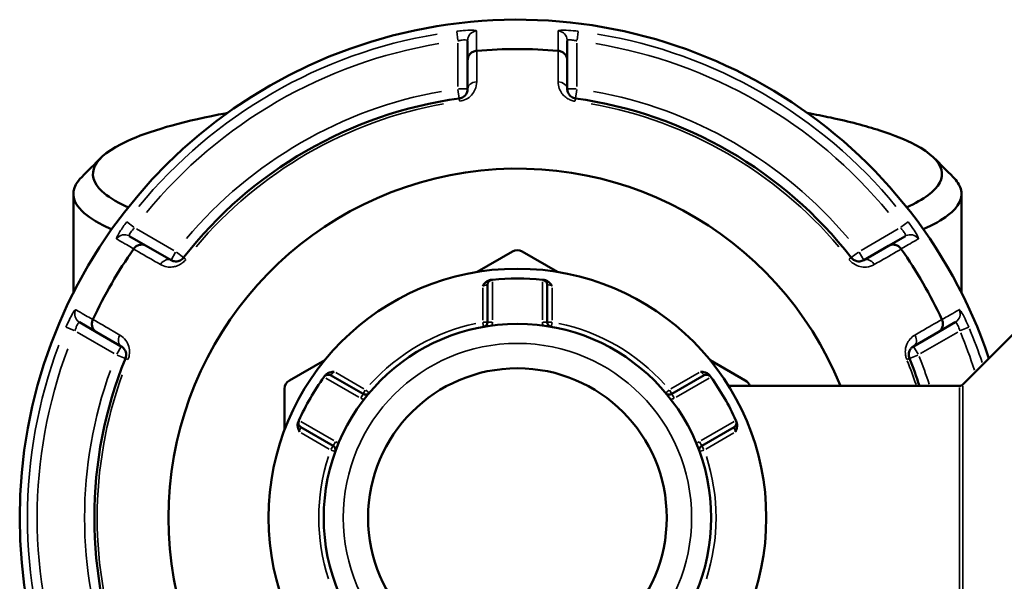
# Model space of a CAD drawing. Header units: millimetres. Extents: x 0 to 926, y 0 to 950.
# Tile 12 of 16: x 336 to 437, y 750 to 808. Entities that reach past the tile are written whole.
import ezdxf

# ---------------------------------------------------------------- set-up
doc = ezdxf.new("R2010")
doc.units = ezdxf.units.MM
doc.layers.add('Visible (ANSI)', color=7, linetype='Continuous', lineweight=50)
doc.layers.add('Visible Narrow (ANSI)', color=7, linetype='Continuous', lineweight=35)

msp = doc.modelspace()

# ---------------------------------------------------------------- linework, layer by layer
at = {"layer": 'Visible (ANSI)'}
for p, q in [((382.205, 805.798), (382.205, 803.792)), ((392.405, 803.792), (392.405, 805.798)), ((382.205, 803.792), (382.205, 800.865)), ((392.405, 800.865), (392.405, 803.792)), ((341.805, 790.096), (341.805, 779.974)), ((432.805, 790.096), (432.805, 779.974)), ((349.277, 784.781), (347.539, 785.784)), ((427.071, 785.784), (425.333, 784.781)), ((351.812, 783.317), (349.277, 784.781)), ((386.805, 784.188), (383.194, 782.103)), ((391.416, 782.103), (387.805, 784.188)), ((425.333, 784.781), (422.798, 783.317)), ((384.245, 780.799), (384.245, 776.973)), ((390.365, 776.973), (390.365, 780.799)), ((432.952, 770.583), (440.759, 778.39)), ((342.439, 776.951), (344.177, 775.947)), ((430.433, 775.947), (432.171, 776.951)), ((344.177, 775.947), (346.712, 774.484)), ((427.898, 774.484), (430.433, 775.947)), ((367.566, 773.08), (363.955, 770.995)), ((410.656, 770.995), (407.044, 773.08)), ((371.483, 769.604), (368.169, 771.518)), ((406.441, 771.518), (403.127, 769.604)), ((363.455, 770.129), (363.455, 765.959)), ((432.598, 770.436), (408.939, 770.436)), ((365.109, 766.218), (368.423, 764.304)), ((406.187, 764.304), (409.501, 766.218))]:
    msp.add_line(p, q, dxfattribs=at)
for radius in [25.5, 19.85, 15.3]:
    msp.add_circle((387.305, 756.936), radius, dxfattribs=at)
for centre, radius, start, end in [((387.305, 756.936), 51, 18.66141, 341.33859), ((387.305, 756.936), 47.999, 85.02648, 94.97352), ((387.305, 756.936), 43.35, 97.90565, 142.09435), ((387.305, 756.936), 43.35, 37.90565, 82.09435), ((387.305, 756.936), 35.749, 22.18705, 337.81295), ((387.305, 756.936), 47.999, 145.02648, 154.97352), ((387.305, 783.322), 1, 60, 120), ((387.305, 756.936), 47.999, 25.02648, 34.97352), ((384.745, 780.799), 0.5, 96.1232, 180), ((387.305, 756.936), 24.5, 84.00223, 95.99777), ((389.865, 780.799), 0.5, 0, 83.8768), ((383.745, 776.973), 0.5, 280.07508, 0), ((390.865, 776.973), 0.5, 180, 259.92492), ((387.305, 756.936), 43.35, 157.90565, 202.09435), ((387.305, 756.936), 43.35, 18.14475, 22.09435), ((364.455, 770.129), 1, 120, 180), ((387.305, 756.936), 24.5, 144.00223, 155.99777), ((367.919, 771.085), 0.5, 60, 143.8768), ((406.691, 771.085), 0.5, 36.1232, 120), ((387.305, 756.936), 24.5, 24.00223, 35.99777), ((410.156, 770.129), 1, 17.89962, 60), ((432.598, 770.936), 0.5, 270, 315), ((371.733, 770.037), 0.5, 240, 319.92492), ((402.877, 770.037), 0.5, 220.07508, 300), ((365.359, 766.651), 0.5, 156.1232, 240), ((409.251, 766.651), 0.5, 300, 23.8768), ((368.173, 763.871), 0.5, 340.07508, 60), ((406.437, 763.871), 0.5, 120, 199.92492)]:
    msp.add_arc(centre, radius, start, end, dxfattribs=at)
for points, knots in [([(382.205, 803.792), (382.205, 803.793), (382.205, 803.795), (382.206, 803.915), (382.229, 804.033), (382.319, 804.253), (382.384, 804.355), (382.552, 804.532), (382.653, 804.605), (382.877, 804.71), (382.996, 804.742), (383.118, 804.753)], [-0.15371258, -0.15371258, -0.15371258, -0.15371258, -0.15323729, -0.15323729, -0.11409168, -0.11409168, -0.07545593, -0.07545593, -0.03695789, -0.03695789, 0, 0, 0, 0]), ([(392.405, 803.792), (392.405, 803.793), (392.405, 803.795), (392.405, 803.915), (392.381, 804.033), (392.292, 804.253), (392.226, 804.355), (392.058, 804.532), (391.957, 804.605), (391.734, 804.71), (391.615, 804.742), (391.492, 804.753)], [-0.0004764, -0.0004764, -0.0004764, -0.0004764, 0, 0, 0.03923697, 0.03923697, 0.07796289, 0.07796289, 0.11655078, 0.11655078, 0.15359492, 0.15359492, 0.15359492, 0.15359492]), ([(382.205, 800.865), (382.205, 800.726), (382.177, 800.586), (382.033, 800.269), (381.887, 800.091), (381.568, 799.927), (381.457, 799.89), (381.343, 799.874)], [0, 0, 0, 0, 0.11734182, 0.11734182, 0.27620858, 0.27620858, 0.34541645, 0.34541645, 0.34541645, 0.34541645]), ([(393.268, 799.874), (393.225, 799.88), (393.183, 799.889), (393.076, 799.918), (393.013, 799.943), (392.876, 800.012), (392.806, 800.061), (392.689, 800.163), (392.642, 800.216), (392.54, 800.353), (392.495, 800.441), (392.424, 800.64), (392.405, 800.753), (392.405, 800.865)], [0, 0, 0, 0, 0.02585168, 0.02585168, 0.06721438, 0.06721438, 0.12305037, 0.12305037, 0.17415567, 0.17415567, 0.25081718, 0.25081718, 0.34541583, 0.34541583, 0.34541583, 0.34541583]), ([(347.419, 788.718), (347.348, 788.75), (347.279, 788.782), (346.133, 789.318), (345.301, 789.842), (343.821, 791.232), (343.58, 792.113), (344.019, 792.982), (344.459, 793.85), (345.578, 794.705), (349.524, 796.516), (352.72, 797.44), (356.978, 798.27), (357.281, 798.328), (357.589, 798.384)], [1.1606159, 1.1606159, 1.1606159, 1.1606159, 1.172807, 1.172807, 1.3643086, 1.3643086, 1.6699392, 1.6699392, 1.6699392, 1.9755698, 1.9755698, 2.3600664, 2.3600664, 2.3891113, 2.3891113, 2.3891113, 2.3891113]), ([(417.021, 798.384), (417.848, 798.232), (418.645, 798.074), (421.289, 797.505), (422.972, 797.064), (425.878, 796.128), (427.102, 795.633), (429.621, 794.301), (430.527, 793.436), (430.75, 792.564), (430.973, 791.692), (430.513, 790.814), (428.823, 789.542), (428.085, 789.123), (427.189, 788.719)], [0.7524813, 0.7524813, 0.7524813, 0.7524813, 0.8305694, 0.8305694, 1.0227075, 1.0227075, 1.2148456, 1.2148456, 1.5205589, 1.5205589, 1.5205589, 1.8262723, 1.8262723, 1.9809768, 1.9809768, 1.9809768, 1.9809768]), ([(342.664, 791.826), (342.409, 791.571), (342.21, 791.315), (342.068, 791.056), (341.571, 790.15), (341.782, 789.229), (343.269, 787.776), (344.116, 787.227), (345.386, 786.622), (345.554, 786.546), (345.726, 786.469)], [-1.7570079, -1.7570079, -1.7570079, -1.7570079, -1.6699392, -1.6699392, -1.6699392, -1.36430862, -1.36430862, -1.17280697, -1.17280697, -1.14485032, -1.14485032, -1.14485032, -1.14485032]), ([(428.882, 786.47), (429.936, 786.934), (430.787, 787.416), (432.559, 788.792), (432.999, 789.71), (432.727, 790.62), (432.606, 791.025), (432.344, 791.428), (431.946, 791.826)], [-1.99674233, -1.99674233, -1.99674233, -1.99674233, -1.8262723, -1.8262723, -1.52055895, -1.52055895, -1.52055895, -1.38458476, -1.38458476, -1.38458476, -1.38458476]), ([(347.989, 784.47), (348.059, 784.571), (348.146, 784.658), (348.349, 784.799), (348.463, 784.85), (348.7, 784.908), (348.821, 784.913), (349.057, 784.881), (349.17, 784.842), (349.275, 784.782), (349.276, 784.782), (349.277, 784.781)], [-0.15359504, -0.15359504, -0.15359504, -0.15359504, -0.11655084, -0.11655084, -0.07796278, -0.07796278, -0.03923704, -0.03923704, 0, 0, 0.00047627, 0.00047627, 0.00047627, 0.00047627]), ([(425.333, 784.781), (425.335, 784.782), (425.336, 784.782), (425.44, 784.842), (425.554, 784.881), (425.79, 784.913), (425.911, 784.908), (426.148, 784.85), (426.262, 784.799), (426.464, 784.658), (426.552, 784.571), (426.622, 784.47)], [-0.15371258, -0.15371258, -0.15371258, -0.15371258, -0.15323745, -0.15323745, -0.11409175, -0.11409175, -0.07545624, -0.07545624, -0.03695797, -0.03695797, 0, 0, 0, 0]), ([(353.101, 783.569), (353.075, 783.535), (353.046, 783.503), (352.967, 783.425), (352.914, 783.382), (352.786, 783.298), (352.709, 783.262), (352.562, 783.212), (352.492, 783.197), (352.321, 783.178), (352.222, 783.183), (352.014, 783.222), (351.908, 783.262), (351.812, 783.317)], [0, 0, 0, 0, 0.02585168, 0.02585168, 0.06721438, 0.06721438, 0.12288915, 0.12288915, 0.17445287, 0.17445287, 0.25141662, 0.25141662, 0.34541603, 0.34541603, 0.34541603, 0.34541603]), ([(422.798, 783.317), (422.678, 783.248), (422.543, 783.202), (422.188, 783.168), (421.95, 783.21), (421.651, 783.415), (421.574, 783.487), (421.509, 783.569)], [0, 0, 0, 0, 0.11734182, 0.11734182, 0.28278882, 0.28278882, 0.34541683, 0.34541683, 0.34541683, 0.34541683]), ([(383.745, 780.671), (383.746, 780.672), (383.747, 780.674), (383.831, 780.784), (383.916, 780.893), (384.089, 781.065), (384.183, 781.144), (384.388, 781.248), (384.475, 781.272), (384.555, 781.282)], [-0.000503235, -0.000503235, -0.000503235, -0.000503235, 0, 0, 0.040898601, 0.040898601, 0.072220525, 0.072220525, 0.097403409, 0.097403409, 0.097403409, 0.097403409]), ([(384.692, 781.297), (384.692, 781.297), (384.685, 781.296), (384.653, 781.292), (384.616, 781.288), (384.562, 781.282), (384.559, 781.282), (384.555, 781.282)], [0.631886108, 0.631886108, 0.631886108, 0.631886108, 0.651250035, 0.651250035, 0.682232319, 0.682232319, 0.684271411, 0.684271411, 0.684271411, 0.684271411]), ([(390.055, 781.282), (390.016, 781.286), (389.985, 781.289), (389.933, 781.295), (389.919, 781.297), (389.919, 781.297)], [0.579500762, 0.579500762, 0.579500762, 0.579500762, 0.60266596, 0.60266596, 0.631886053, 0.631886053, 0.631886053, 0.631886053]), ([(390.055, 781.282), (390.136, 781.272), (390.223, 781.248), (390.427, 781.144), (390.521, 781.065), (390.695, 780.893), (390.78, 780.784), (390.863, 780.674), (390.864, 780.672), (390.865, 780.671)], [0, 0, 0, 0, 0.02421576, 0.02421576, 0.054334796, 0.054334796, 0.093662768, 0.093662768, 0.094146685, 0.094146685, 0.094146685, 0.094146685]), ([(344.177, 775.947), (344.176, 775.948), (344.175, 775.949), (344.071, 776.009), (343.981, 776.088), (343.834, 776.276), (343.779, 776.384), (343.71, 776.618), (343.697, 776.742), (343.718, 776.988), (343.749, 777.107), (343.802, 777.219)], [-0.15371258, -0.15371258, -0.15371258, -0.15371258, -0.15323743, -0.15323743, -0.11409174, -0.11409174, -0.0754562, -0.0754562, -0.03695796, -0.03695796, 0, 0, 0, 0]), ([(430.809, 777.219), (430.861, 777.107), (430.893, 776.988), (430.914, 776.742), (430.901, 776.618), (430.832, 776.384), (430.776, 776.276), (430.63, 776.088), (430.539, 776.009), (430.436, 775.949), (430.435, 775.948), (430.433, 775.947)], [-0.15359506, -0.15359506, -0.15359506, -0.15359506, -0.11655085, -0.11655085, -0.07796276, -0.07796276, -0.03923705, -0.03923705, 0, 0, 0.00047625, 0.00047625, 0.00047625, 0.00047625]), ([(346.712, 774.484), (346.832, 774.415), (346.939, 774.32), (347.145, 774.032), (347.228, 773.807), (347.203, 773.447), (347.179, 773.341), (347.139, 773.242)], [0, 0, 0, 0, 0.11734182, 0.11734182, 0.28109054, 0.28109054, 0.34541684, 0.34541684, 0.34541684, 0.34541684]), ([(427.472, 773.242), (427.456, 773.282), (427.442, 773.323), (427.414, 773.43), (427.404, 773.497), (427.395, 773.65), (427.402, 773.735), (427.432, 773.887), (427.454, 773.955), (427.523, 774.113), (427.577, 774.196), (427.714, 774.356), (427.802, 774.428), (427.898, 774.484)], [0, 0, 0, 0, 0.02585168, 0.02585168, 0.06721438, 0.06721438, 0.12292214, 0.12292214, 0.17440412, 0.17440412, 0.25131567, 0.25131567, 0.345416, 0.345416, 0.345416, 0.345416]), ([(367.597, 771.491), (367.645, 771.556), (367.71, 771.619), (367.902, 771.744), (368.017, 771.786), (368.253, 771.85), (368.39, 771.869), (368.527, 771.886), (368.529, 771.886), (368.531, 771.887)], [0, 0, 0, 0, 0.02421576, 0.02421576, 0.054334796, 0.054334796, 0.093662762, 0.093662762, 0.094146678, 0.094146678, 0.094146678, 0.094146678]), ([(406.08, 771.887), (406.082, 771.886), (406.083, 771.886), (406.22, 771.869), (406.358, 771.85), (406.594, 771.786), (406.709, 771.744), (406.901, 771.619), (406.966, 771.556), (407.014, 771.491)], [-0.000503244, -0.000503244, -0.000503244, -0.000503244, 0, 0, 0.040898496, 0.040898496, 0.072220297, 0.072220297, 0.097403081, 0.097403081, 0.097403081, 0.097403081]), ([(367.597, 771.491), (367.573, 771.459), (367.554, 771.433), (367.524, 771.392), (367.515, 771.38), (367.515, 771.38)], [0.261120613, 0.261120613, 0.261120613, 0.261120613, 0.28428582, 0.28428582, 0.313505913, 0.313505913, 0.313505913, 0.313505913]), ([(407.095, 771.38), (407.095, 771.38), (407.091, 771.385), (407.072, 771.412), (407.05, 771.441), (407.018, 771.485), (407.016, 771.488), (407.014, 771.491)], [0.631886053, 0.631886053, 0.631886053, 0.631886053, 0.651255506, 0.651255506, 0.68224663, 0.68224663, 0.684271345, 0.684271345, 0.684271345, 0.684271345]), ([(364.902, 766.853), (364.902, 766.853), (364.899, 766.847), (364.886, 766.817), (364.871, 766.783), (364.849, 766.734), (364.848, 766.73), (364.847, 766.727)], [1.2637721, 1.2637721, 1.2637721, 1.2637721, 1.283139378, 1.283139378, 1.314127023, 1.314127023, 1.316157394, 1.316157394, 1.316157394, 1.316157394]), ([(409.764, 766.727), (409.762, 766.73), (409.761, 766.734), (409.739, 766.783), (409.724, 766.817), (409.711, 766.847), (409.708, 766.853), (409.708, 766.853)], [0.579500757, 0.579500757, 0.579500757, 0.579500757, 0.58153129, 0.58153129, 0.612518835, 0.612518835, 0.63188605, 0.63188605, 0.63188605, 0.63188605]), ([(364.971, 765.721), (364.97, 765.722), (364.969, 765.724), (364.916, 765.851), (364.863, 765.979), (364.801, 766.216), (364.78, 766.336), (364.792, 766.566), (364.814, 766.653), (364.847, 766.727)], [-0.000503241, -0.000503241, -0.000503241, -0.000503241, 0, 0, 0.04089853, 0.04089853, 0.07222037, 0.07222037, 0.097403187, 0.097403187, 0.097403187, 0.097403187]), ([(409.764, 766.727), (409.796, 766.653), (409.818, 766.566), (409.831, 766.336), (409.81, 766.216), (409.747, 765.979), (409.695, 765.851), (409.641, 765.724), (409.641, 765.722), (409.64, 765.721)], [0, 0, 0, 0, 0.02421576, 0.02421576, 0.054334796, 0.054334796, 0.09366276, 0.09366276, 0.094146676, 0.094146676, 0.094146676, 0.094146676])]:
    msp.add_open_spline(points, degree=3, knots=knots, dxfattribs=at)
for points in [[(383.144, 804.755), (383.135, 804.754), (383.127, 804.753), (383.118, 804.753)], [(391.492, 804.753), (391.484, 804.753), (391.475, 804.754), (391.467, 804.755)], [(342.664, 791.826), (343.317, 792.479), (343.97, 793.132), (344.622, 793.785)], [(429.988, 793.785), (430.641, 793.132), (431.294, 792.479), (431.947, 791.826)], [(347.989, 784.47), (347.984, 784.463), (347.979, 784.456), (347.974, 784.449)], [(426.637, 784.449), (426.632, 784.456), (426.627, 784.463), (426.622, 784.47)], [(384.745, 781.302), (384.728, 781.3), (384.71, 781.299), (384.692, 781.297)], [(389.919, 781.297), (389.901, 781.299), (389.883, 781.3), (389.865, 781.302)], [(343.813, 777.242), (343.809, 777.234), (343.805, 777.226), (343.802, 777.219)], [(430.809, 777.219), (430.805, 777.226), (430.801, 777.234), (430.798, 777.242)], [(367.515, 771.38), (367.505, 771.365), (367.494, 771.351), (367.484, 771.336)], [(407.127, 771.336), (407.116, 771.351), (407.106, 771.365), (407.095, 771.38)], [(364.924, 766.902), (364.917, 766.886), (364.909, 766.87), (364.902, 766.853)], [(409.708, 766.853), (409.701, 766.87), (409.694, 766.886), (409.687, 766.902)]]:
    msp.add_open_spline(points, degree=3, dxfattribs=at)
at = {"layer": 'Visible Narrow (ANSI)'}
for p, q in [((381.083, 806.745), (381.196, 805.839)), ((393.414, 805.839), (393.528, 806.745)), ((381.205, 805.521), (381.205, 801.11)), ((393.405, 801.11), (393.405, 805.521)), ((381.216, 800.787), (381.342, 799.877)), ((382.202, 800.865), (381.284, 800.865)), ((393.327, 800.865), (392.408, 800.865)), ((393.268, 799.877), (393.394, 800.787)), ((381.343, 799.874), (381.379, 799.611)), ((393.231, 799.611), (393.268, 799.874)), ((348.009, 786.678), (347.281, 787.229)), ((427.33, 787.229), (426.602, 786.678)), ((352.1, 784.306), (348.28, 786.511)), ((426.33, 786.511), (422.511, 784.306)), ((352.273, 784.115), (351.814, 783.32)), ((353.099, 783.571), (352.374, 784.135)), ((422.237, 784.135), (421.512, 783.571)), ((422.797, 783.32), (422.338, 784.115)), ((353.311, 783.406), (353.102, 783.569)), ((421.509, 783.569), (421.3, 783.406)), ((384.745, 777.189), (384.745, 781.086)), ((389.865, 781.086), (389.865, 777.189)), ((383.745, 780.486), (383.745, 777.157)), ((390.865, 777.157), (390.865, 780.486)), ((383.752, 776.934), (383.832, 776.482)), ((384.244, 776.973), (383.784, 776.973)), ((384.706, 776.973), (384.247, 776.973)), ((390.364, 776.973), (389.904, 776.973)), ((390.826, 776.973), (390.367, 776.973)), ((390.778, 776.482), (390.858, 776.934)), ((341.059, 776.452), (341.9, 776.097)), ((342.18, 775.946), (346, 773.74)), ((428.611, 773.74), (432.43, 775.946)), ((432.711, 776.097), (433.552, 776.452)), ((346.71, 774.481), (346.251, 773.686)), ((428.359, 773.686), (427.9, 774.481)), ((346.285, 773.588), (347.136, 773.243)), ((347.139, 773.241), (347.385, 773.142)), ((427.226, 773.142), (427.471, 773.241)), ((427.475, 773.243), (428.326, 773.588)), ((367.671, 771.228), (371.046, 769.28)), ((371.573, 770.13), (368.691, 771.794)), ((405.92, 771.794), (403.037, 770.13)), ((403.565, 769.28), (406.939, 771.228)), ((371.714, 770.004), (371.484, 769.606)), ((372.115, 769.717), (371.763, 770.012)), ((402.847, 770.012), (402.496, 769.717)), ((403.126, 769.606), (402.897, 770.004)), ((432.598, 743.603), (432.598, 770.27)), ((432.952, 770.415), (432.952, 743.458)), ((371.483, 769.603), (371.253, 769.205)), ((403.357, 769.205), (403.128, 769.603)), ((368.486, 764.846), (365.111, 766.794)), ((409.499, 766.794), (406.125, 764.846)), ((365.131, 765.628), (368.013, 763.964)), ((406.597, 763.964), (409.48, 765.628)), ((368.423, 764.303), (368.193, 763.905)), ((368.21, 763.858), (368.642, 763.702)), ((368.654, 764.703), (368.424, 764.306)), ((406.186, 764.306), (405.957, 764.703)), ((405.968, 763.702), (406.4, 763.858)), ((406.417, 763.905), (406.188, 764.303))]:
    msp.add_line(p, q, dxfattribs=at)
msp.add_circle((387.305, 756.936), 17.85, dxfattribs=at)
for centre, radius, start, end in [((387.305, 756.936), 50.205, 99.40871, 140.59129), ((387.305, 756.936), 50.205, 39.40871, 80.59129), ((387.305, 756.936), 49.209, 99.40871, 140.59129), ((387.305, 756.936), 49.209, 39.40871, 80.59129), ((387.305, 756.936), 44.35, 100.11509, 139.88491), ((387.305, 756.936), 44.35, 40.11509, 79.88491), ((387.305, 756.936), 43.057, 100.11509, 139.88491), ((387.305, 756.936), 43.057, 40.11509, 79.88491), ((383.745, 776.973), 1, 339.90584, 358.94241), ((390.865, 776.973), 1, 181.05759, 200.09416), ((387.305, 756.936), 20.35, 102.06758, 137.93242), ((387.305, 756.936), 20.35, 42.06758, 77.93242), ((387.305, 756.936), 49.209, 17.88695, 22.61646), ((387.305, 756.936), 50.205, 18.44475, 22.64581), ((387.305, 756.936), 50.205, 159.40871, 200.59129), ((387.305, 756.936), 49.209, 159.40871, 200.59129), ((387.305, 756.936), 43.057, 18.46361, 21.90326), ((387.305, 756.936), 44.35, 17.9405, 21.87572), ((387.305, 756.936), 44.35, 160.11509, 199.88491), ((387.305, 756.936), 43.057, 160.11509, 199.88491), ((371.733, 770.037), 1, 241.05759, 260.09416), ((402.877, 770.037), 1, 279.90584, 298.94241), ((368.173, 763.871), 1, 39.90584, 58.94241), ((406.437, 763.871), 1, 121.05759, 140.09416), ((387.305, 756.936), 20.35, 162.06758, 197.93242), ((387.305, 756.936), 20.35, 342.06758, 17.93242)]:
    msp.add_arc(centre, radius, start, end, dxfattribs=at)
for centre, major_axis, ratio, start_param, end_param in [((383.205, 805.798), (-1, 0), 0.9961681, 4.8701533, 6.2088152), ((391.405, 805.798), (1, 0), 0.9961681, 0.0743701, 1.413032), ((383.205, 800.865), (-1, 0), 0.7055719, 4.8533994, 6.2079334), ((391.405, 800.865), (1, 0), 0.7055719, 0.0752519, 1.4297859), ((347.039, 784.918), (0.5, 0.866), 0.9961681, 0.0743701, 1.413032), ((427.571, 784.918), (-0.5, 0.866), 0.9961681, 4.8701533, 6.2088152), ((351.312, 782.451), (0.5, 0.866), 0.7055719, 0.0752519, 1.4297859), ((423.298, 782.451), (-0.5, 0.866), 0.7055719, 4.8533994, 6.2079334), ((342.939, 777.817), (-0.5, -0.866), 0.9961681, 4.8701533, 6.2088152), ((431.671, 777.817), (0.5, -0.866), 0.9961681, 0.0743701, 1.413032), ((347.212, 775.35), (-0.5, -0.866), 0.7055719, 4.8533994, 6.2079334), ((427.398, 775.35), (0.5, -0.866), 0.7055719, 0.0752519, 1.4297859)]:
    msp.add_ellipse(centre, major_axis=major_axis, ratio=ratio, start_param=start_param, end_param=end_param, dxfattribs=at)
for points, knots in [([(383.122, 806.791), (383.122, 806.833), (382.945, 806.86), (382.396, 806.864), (382.086, 806.851), (381.531, 806.805), (381.306, 806.782), (381.082, 806.754)], [-0.31481287, -0.31481287, -0.31481287, -0.31481287, -0.1729885, -0.1729885, -0.06653404, -0.06653404, 0, 0, 0, 0]), ([(383.118, 804.753), (383.118, 804.846), (383.119, 804.939), (383.119, 805.291), (383.12, 805.549), (383.12, 805.808), (383.121, 806.108), (383.121, 806.407), (383.122, 806.735), (383.122, 806.763), (383.122, 806.791)], [-3.5347812, -3.5347812, -3.5347812, -3.5347812, -3.2152251, -3.2152251, -2.32853, -2.32853, -2.32853, -1.300862, -1.300862, -1.2046153, -1.2046153, -1.2046153, -1.2046153]), ([(393.529, 806.754), (393.452, 806.764), (393.376, 806.773), (392.941, 806.821), (392.591, 806.847), (392.077, 806.865), (391.889, 806.863), (391.646, 806.848), (391.57, 806.837), (391.502, 806.813), (391.488, 806.803), (391.489, 806.791)], [-0.31481112, -0.31481112, -0.31481112, -0.31481112, -0.29222008, -0.29222008, -0.18520991, -0.18520991, -0.1028944, -0.1028944, -0.03957477, -0.03957477, 0, 0, 0, 0]), ([(391.489, 806.791), (391.489, 806.763), (391.489, 806.735), (391.489, 806.407), (391.49, 806.108), (391.49, 805.808), (391.491, 805.549), (391.491, 805.291), (391.492, 804.939), (391.492, 804.846), (391.492, 804.753)], [-2.8973048, -2.8973048, -2.8973048, -2.8973048, -2.8010583, -2.8010583, -1.7733902, -1.7733902, -1.7733902, -0.8866951, -0.8866951, -0.5671389, -0.5671389, -0.5671389, -0.5671389]), ([(381.205, 805.766), (381.315, 805.793), (381.426, 805.816), (381.697, 805.86), (381.849, 805.872), (382.119, 805.867), (382.205, 805.84), (382.205, 805.798)], [0, 0, 0, 0, 0.06653404, 0.06653404, 0.1729885, 0.1729885, 0.31481287, 0.31481287, 0.31481287, 0.31481287]), ([(392.405, 805.798), (392.405, 805.81), (392.412, 805.82), (392.445, 805.844), (392.482, 805.855), (392.602, 805.871), (392.694, 805.873), (392.946, 805.856), (393.117, 805.831), (393.33, 805.784), (393.368, 805.775), (393.405, 805.766)], [0, 0, 0, 0, 0.03957477, 0.03957477, 0.1028944, 0.1028944, 0.18520991, 0.18520991, 0.29222008, 0.29222008, 0.31481112, 0.31481112, 0.31481112, 0.31481112]), ([(383.14, 801.569), (383.14, 801.83), (383.14, 802.091), (383.141, 802.352), (383.142, 803.153), (383.143, 803.954), (383.144, 804.755)], [-0.97913562, -0.97913562, -0.97913562, -0.97913562, -0.86869802, -0.86869802, -0.86869802, -0.52954924, -0.52954924, -0.52954924, -0.52954924]), ([(391.467, 804.755), (391.468, 803.954), (391.469, 803.152), (391.47, 802.351), (391.47, 802.09), (391.471, 801.83), (391.471, 801.569)], [-1.97914638, -1.97914638, -1.97914638, -1.97914638, -1.63991954, -1.63991954, -1.63991954, -1.52956, -1.52956, -1.52956, -1.52956]), ([(381.383, 799.584), (381.615, 799.616), (381.841, 799.69), (382.49, 800.021), (382.788, 800.377), (383.081, 801.011), (383.139, 801.292), (383.14, 801.569)], [-0.34541645, -0.34541645, -0.34541645, -0.34541645, -0.27620858, -0.27620858, -0.11734182, -0.11734182, 0, 0, 0, 0]), ([(391.471, 801.569), (391.471, 801.345), (391.509, 801.12), (391.654, 800.721), (391.746, 800.545), (391.953, 800.269), (392.051, 800.163), (392.287, 799.959), (392.43, 799.861), (392.709, 799.722), (392.837, 799.673), (393.055, 799.614), (393.141, 799.596), (393.227, 799.584)], [-0.34541583, -0.34541583, -0.34541583, -0.34541583, -0.25081718, -0.25081718, -0.17415567, -0.17415567, -0.12305037, -0.12305037, -0.06721438, -0.06721438, -0.02585168, -0.02585168, 0, 0, 0, 0]), ([(347.274, 787.235), (347.01, 786.887), (346.762, 786.529), (346.456, 786.04), (346.362, 785.874), (346.252, 785.653), (346.223, 785.581), (346.209, 785.509), (346.211, 785.492), (346.221, 785.487)], [-0.31481094, -0.31481094, -0.31481094, -0.31481094, -0.18655676, -0.18655676, -0.10364264, -0.10364264, -0.03986256, -0.03986256, 0, 0, 0, 0]), ([(428.389, 785.487), (428.397, 785.491), (428.4, 785.503), (428.391, 785.596), (428.304, 785.781), (428.032, 786.242), (427.874, 786.486), (427.582, 786.905), (427.461, 787.071), (427.337, 787.235)], [-0.31481354, -0.31481354, -0.31481354, -0.31481354, -0.28284699, -0.28284699, -0.15713721, -0.15713721, -0.06043739, -0.06043739, 0, 0, 0, 0]), ([(347.539, 785.784), (347.529, 785.79), (347.524, 785.801), (347.52, 785.842), (347.529, 785.881), (347.576, 785.993), (347.621, 786.075), (347.78, 786.309), (347.916, 786.477), (348.068, 786.634)], [0, 0, 0, 0, 0.03986256, 0.03986256, 0.10364264, 0.10364264, 0.18655676, 0.18655676, 0.31481094, 0.31481094, 0.31481094, 0.31481094]), ([(426.543, 786.634), (426.614, 786.56), (426.683, 786.483), (426.844, 786.289), (426.927, 786.173), (427.062, 785.947), (427.097, 785.852), (427.084, 785.797), (427.079, 785.789), (427.071, 785.784)], [0, 0, 0, 0, 0.06043739, 0.06043739, 0.15713721, 0.15713721, 0.28284699, 0.28284699, 0.31481354, 0.31481354, 0.31481354, 0.31481354]), ([(346.221, 785.487), (346.246, 785.473), (346.27, 785.459), (346.554, 785.295), (346.814, 785.146), (347.074, 784.996), (347.298, 784.868), (347.522, 784.739), (347.827, 784.563), (347.908, 784.517), (347.989, 784.47)], [-2.8973048, -2.8973048, -2.8973048, -2.8973048, -2.8010582, -2.8010582, -1.7733902, -1.7733902, -1.7733902, -0.8866951, -0.8866951, -0.5671389, -0.5671389, -0.5671389, -0.5671389]), ([(426.622, 784.47), (426.703, 784.517), (426.783, 784.563), (427.088, 784.739), (427.313, 784.868), (427.537, 784.996), (427.797, 785.146), (428.056, 785.295), (428.34, 785.459), (428.365, 785.473), (428.389, 785.487)], [-3.5347812, -3.5347812, -3.5347812, -3.5347812, -3.215225, -3.215225, -2.3285299, -2.3285299, -2.3285299, -1.3008619, -1.3008619, -1.2046153, -1.2046153, -1.2046153, -1.2046153]), ([(347.974, 784.449), (348.668, 784.05), (349.362, 783.65), (350.057, 783.251), (350.283, 783.121), (350.509, 782.99), (350.735, 782.86)], [-1.97914638, -1.97914638, -1.97914638, -1.97914638, -1.64003211, -1.64003211, -1.64003211, -1.52956, -1.52956, -1.52956, -1.52956]), ([(423.875, 782.86), (424.101, 782.99), (424.327, 783.12), (424.553, 783.25), (425.248, 783.65), (425.942, 784.05), (426.637, 784.449)], [-3.24885411, -3.24885411, -3.24885411, -3.24885411, -3.13846006, -3.13846006, -3.13846006, -2.79926773, -2.79926773, -2.79926773, -2.79926773]), ([(350.735, 782.86), (350.928, 782.749), (351.14, 782.67), (351.557, 782.595), (351.756, 782.587), (352.101, 782.628), (352.242, 782.659), (352.539, 782.762), (352.694, 782.837), (352.953, 783.009), (353.06, 783.095), (353.22, 783.254), (353.278, 783.32), (353.332, 783.389)], [-0.34541603, -0.34541603, -0.34541603, -0.34541603, -0.25141662, -0.25141662, -0.17445287, -0.17445287, -0.12288915, -0.12288915, -0.06721438, -0.06721438, -0.02585168, -0.02585168, 0, 0, 0, 0]), ([(421.278, 783.389), (421.409, 783.222), (421.565, 783.076), (422.17, 782.656), (422.65, 782.567), (423.363, 782.632), (423.635, 782.722), (423.875, 782.86)], [-0.34541683, -0.34541683, -0.34541683, -0.34541683, -0.28278882, -0.28278882, -0.11734182, -0.11734182, 0, 0, 0, 0]), ([(383.745, 780.671), (383.77, 780.678), (383.794, 780.685), (383.904, 780.717), (383.986, 780.738), (384.107, 780.768), (384.151, 780.779), (384.208, 780.791), (384.226, 780.795), (384.242, 780.799), (384.245, 780.799), (384.245, 780.799)], [-0.78964304, -0.78964304, -0.78964304, -0.78964304, -0.77486935, -0.77486935, -0.72250929, -0.72250929, -0.68223232, -0.68223232, -0.65125004, -0.65125004, -0.63188611, -0.63188611, -0.63188611, -0.63188611]), ([(390.365, 780.799), (390.365, 780.799), (390.372, 780.798), (390.409, 780.79), (390.449, 780.781), (390.572, 780.752), (390.664, 780.729), (390.796, 780.691), (390.831, 780.681), (390.865, 780.671)], [-0.63188605, -0.63188605, -0.63188605, -0.63188605, -0.60266596, -0.60266596, -0.55591381, -0.55591381, -0.49513602, -0.49513602, -0.47412919, -0.47412919, -0.47412919, -0.47412919]), ([(342.038, 778.241), (342.016, 778.254), (341.966, 778.208), (341.809, 777.988), (341.693, 777.794), (341.464, 777.359), (341.355, 777.139), (341.181, 776.76), (341.114, 776.608), (341.05, 776.456)], [-0.31481397, -0.31481397, -0.31481397, -0.31481397, -0.2278058, -0.2278058, -0.12655878, -0.12655878, -0.04867645, -0.04867645, 0, 0, 0, 0]), ([(343.802, 777.219), (343.721, 777.265), (343.64, 777.312), (343.336, 777.488), (343.112, 777.618), (342.889, 777.748), (342.629, 777.898), (342.37, 778.048), (342.087, 778.213), (342.062, 778.227), (342.038, 778.241)], [-3.5347812, -3.5347812, -3.5347812, -3.5347812, -3.2152251, -3.2152251, -2.32853, -2.32853, -2.32853, -1.300862, -1.300862, -1.2046153, -1.2046153, -1.2046153, -1.2046153]), ([(432.572, 778.241), (432.548, 778.227), (432.524, 778.213), (432.24, 778.048), (431.981, 777.898), (431.722, 777.748), (431.498, 777.618), (431.274, 777.488), (430.97, 777.312), (430.889, 777.265), (430.809, 777.219)], [-2.8973048, -2.8973048, -2.8973048, -2.8973048, -2.8010582, -2.8010582, -1.7733902, -1.7733902, -1.7733902, -0.8866951, -0.8866951, -0.5671389, -0.5671389, -0.5671389, -0.5671389]), ([(433.56, 776.456), (433.391, 776.858), (433.204, 777.252), (432.934, 777.762), (432.838, 777.926), (432.701, 778.132), (432.653, 778.192), (432.598, 778.24), (432.582, 778.247), (432.572, 778.241)], [-0.31481104, -0.31481104, -0.31481104, -0.31481104, -0.18638694, -0.18638694, -0.1035483, -0.1035483, -0.03982627, -0.03982627, 0, 0, 0, 0]), ([(341.968, 776.068), (341.991, 776.148), (342.016, 776.227), (342.085, 776.422), (342.131, 776.534), (342.236, 776.751), (342.295, 776.845), (342.384, 776.946), (342.417, 776.963), (342.439, 776.951)], [0, 0, 0, 0, 0.04867645, 0.04867645, 0.12655878, 0.12655878, 0.2278058, 0.2278058, 0.31481397, 0.31481397, 0.31481397, 0.31481397]), ([(346.569, 775.645), (346.344, 775.776), (346.118, 775.907), (345.892, 776.037), (345.199, 776.439), (344.506, 776.84), (343.813, 777.242)], [-2.9717419, -2.9717419, -2.9717419, -2.9717419, -2.86130766, -2.86130766, -2.86130766, -2.52215552, -2.52215552, -2.52215552, -2.52215552]), ([(430.798, 777.242), (430.105, 776.84), (429.411, 776.439), (428.718, 776.037), (428.492, 775.907), (428.267, 775.776), (428.041, 775.645)], [-1.97914638, -1.97914638, -1.97914638, -1.97914638, -1.63999425, -1.63999425, -1.63999425, -1.52956, -1.52956, -1.52956, -1.52956]), ([(432.171, 776.951), (432.181, 776.956), (432.193, 776.956), (432.231, 776.939), (432.26, 776.912), (432.334, 776.815), (432.382, 776.735), (432.506, 776.481), (432.582, 776.279), (432.643, 776.068)], [0, 0, 0, 0, 0.03982627, 0.03982627, 0.1035483, 0.1035483, 0.18638694, 0.18638694, 0.31481104, 0.31481104, 0.31481104, 0.31481104]), ([(347.41, 773.132), (347.492, 773.334), (347.541, 773.548), (347.595, 774.28), (347.433, 774.734), (347.023, 775.316), (346.809, 775.506), (346.569, 775.645)], [-0.34541684, -0.34541684, -0.34541684, -0.34541684, -0.28109054, -0.28109054, -0.11734182, -0.11734182, 0, 0, 0, 0]), ([(428.041, 775.645), (427.849, 775.534), (427.673, 775.389), (427.4, 775.065), (427.293, 774.897), (427.157, 774.578), (427.114, 774.44), (427.055, 774.132), (427.042, 773.96), (427.061, 773.65), (427.082, 773.514), (427.14, 773.296), (427.168, 773.213), (427.2, 773.132)], [-0.345416, -0.345416, -0.345416, -0.345416, -0.25131567, -0.25131567, -0.17440412, -0.17440412, -0.12292214, -0.12292214, -0.06721438, -0.06721438, -0.02585168, -0.02585168, 0, 0, 0, 0]), ([(368.169, 771.518), (368.169, 771.518), (368.174, 771.523), (368.199, 771.551), (368.227, 771.581), (368.314, 771.673), (368.38, 771.741), (368.478, 771.837), (368.504, 771.862), (368.531, 771.887)], [-0.31350591, -0.31350591, -0.31350591, -0.31350591, -0.28428582, -0.28428582, -0.23753367, -0.23753367, -0.17675588, -0.17675588, -0.15574903, -0.15574903, -0.15574903, -0.15574903]), ([(406.08, 771.887), (406.098, 771.869), (406.117, 771.852), (406.199, 771.773), (406.259, 771.712), (406.345, 771.622), (406.376, 771.589), (406.416, 771.546), (406.428, 771.533), (406.439, 771.52), (406.441, 771.518), (406.441, 771.518)], [-0.78964292, -0.78964292, -0.78964292, -0.78964292, -0.77491009, -0.77491009, -0.72253509, -0.72253509, -0.68224663, -0.68224663, -0.65125551, -0.65125551, -0.63188605, -0.63188605, -0.63188605, -0.63188605]), ([(364.971, 765.721), (364.976, 765.745), (364.982, 765.77), (365.01, 765.881), (365.032, 765.963), (365.067, 766.082), (365.08, 766.126), (365.098, 766.182), (365.103, 766.199), (365.108, 766.215), (365.109, 766.218), (365.109, 766.218)], [-1.42152899, -1.42152899, -1.42152899, -1.42152899, -1.40678008, -1.40678008, -1.35441096, -1.35441096, -1.31412702, -1.31412702, -1.28313938, -1.28313938, -1.2637721, -1.2637721, -1.2637721, -1.2637721]), ([(409.501, 766.218), (409.501, 766.218), (409.502, 766.215), (409.507, 766.199), (409.513, 766.182), (409.53, 766.126), (409.544, 766.082), (409.578, 765.963), (409.601, 765.881), (409.628, 765.77), (409.634, 765.745), (409.64, 765.721)], [-0.63188605, -0.63188605, -0.63188605, -0.63188605, -0.61251883, -0.61251883, -0.58153129, -0.58153129, -0.54124748, -0.54124748, -0.48887853, -0.48887853, -0.47412916, -0.47412916, -0.47412916, -0.47412916])]:
    msp.add_open_spline(points, degree=3, knots=knots, dxfattribs=at)

doc.saveas('drawing.dxf')
